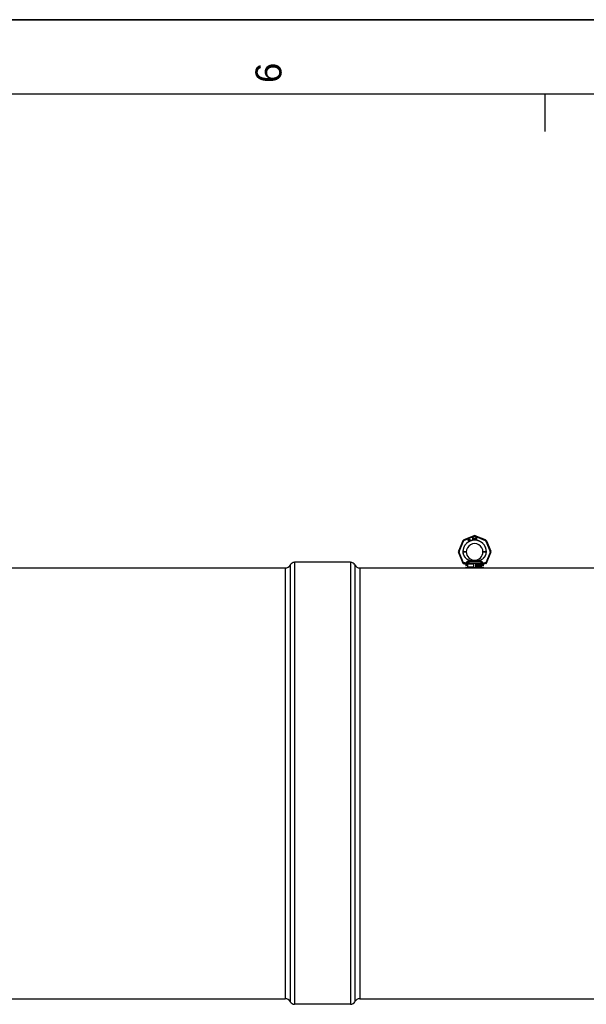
# Model space of a CAD drawing. Header units: millimetres. Extents: x 0 to 594, y 0 to 420.
# Tile 10 of 42: x 152 to 228, y 288 to 420. Entities that reach past the tile are written whole.
import ezdxf

# ---------------------------------------------------------------- set-up
doc = ezdxf.new("R2010")
doc.units = ezdxf.units.MM
doc.header["$LTSCALE"] = 32.67
doc.layers.get('0').update_dxf_attribs({"linetype": 'CONTINUOUS'})
doc.layers.add('001-M31079-X02', color=7, linetype='CONTINUOUS')
doc.layers.add('AXES_REF', color=7, linetype='CONTINUOUS')
doc.styles.add('TEXTSTYLE_2', font='arial.ttf')

# ---------------------------------------------------------------- blocks, each defined once
blk = doc.blocks.new('MARGEA2_BL0', base_point=(296.99996, 210.000076))
at = {"color": 7, "linetype": 'Continuous'}
for p, q in [((594, 420), (-0.000082, 420)), ((594.000002, 420.000076), (0.000002, 420.000076)), ((594.000002, 420.000076), (0.000002, 420.000076)), ((584.000002, 410.000076), (10.000002, 410.000076)), ((222.750002, 410.000076), (222.750002, 405.000076))]:
    blk.add_line(p, q, dxfattribs=at)
at = {"color": 5, "linetype": 'Continuous', "style": 'TEXTSTYLE_2', "oblique": 0.00001872}
blk.add_text('6', height=3.5, rotation=90, dxfattribs=at).set_placement((187.375002, 411.500076))

msp = doc.modelspace()

# ---------------------------------------------------------------- linework, layer by layer
at = {"color": 7, "linetype": 'Continuous'}
for p, q in [((0, 420), (594, 420)), ((212.94, 346.38), (213.69, 346.38))]:
    msp.add_line(p, q, dxfattribs=at)
at = {"layer": '001-M31079-X02', "color": 9, "linetype": 'Continuous'}
for p, q in [((213.22, 350.7), (211.85, 350.13)), ((211.88, 350.04), (213.26, 350.62)), ((213.38, 350.62), (214.75, 350.04)), ((214.79, 350.13), (213.41, 350.7)), ((211.71, 350), (211.14, 348.62)), ((211.23, 348.59), (211.8, 349.96)), ((214.83, 349.96), (215.41, 348.59)), ((214.93, 350), (215.5, 348.62)), ((211.14, 348.43), (211.73, 347.01)), ((211.82, 347.06), (211.23, 348.47)), ((211.74, 348.52), (211.74, 348.53)), ((215.41, 348.47), (214.82, 347.06)), ((214.89, 348.54), (214.89, 348.53)), ((214.91, 347.01), (215.5, 348.43)), ((211.82, 347.06), (211.82, 346.96)), ((211.85, 347.06), (211.82, 347.06)), ((211.85, 346.96), (211.82, 346.96)), ((211.85, 347.06), (211.85, 346.96)), ((212.2, 346.66), (212.07, 346.66)), ((212.18, 346.95), (212.18, 346.92)), ((214.39, 346.95), (212.24, 346.95)), ((214.12, 347.2), (212.51, 347.2)), ((212.99, 347.32), (213, 347.25)), ((212.99, 347.32), (213, 347.25)), ((213.64, 347.25), (213.64, 347.32)), ((213.64, 347.32), (213.64, 347.25)), ((214.57, 346.66), (214.44, 346.66)), ((214.46, 346.92), (214.46, 346.95)), ((214.79, 347.06), (214.79, 346.96)), ((214.82, 347.06), (214.79, 347.06)), ((214.82, 346.96), (214.79, 346.96)), ((214.82, 347.06), (214.82, 346.96))]:
    msp.add_line(p, q, dxfattribs=at)
at = {"layer": '001-M31079-X02', "color": 7, "linetype": 'Continuous'}
for p, q in [((213.05, 350.44), (213.05, 350.19)), ((213.05, 350.44), (213.15, 350.44)), ((213.17, 350.43), (213.15, 350.44)), ((213.17, 350.43), (213.18, 350.42)), ((213.18, 350.42), (213.2, 350.4)), ((213.2, 350.4), (213.2, 350.38)), ((213.24, 350.44), (213.24, 350.27)), ((213.24, 350.44), (213.26, 350.44)), ((213.26, 350.44), (213.26, 350.27)), ((213.36, 350.44), (213.36, 350.27)), ((213.36, 350.44), (213.39, 350.44)), ((213.39, 350.44), (213.39, 350.27)), ((213.42, 350.44), (213.42, 350.19)), ((213.42, 350.44), (213.52, 350.44)), ((213.54, 350.43), (213.52, 350.44)), ((213.54, 350.43), (213.56, 350.42)), ((213.56, 350.42), (213.57, 350.4)), ((213.57, 350.4), (213.58, 350.38)), ((212.46, 350.2), (212.44, 350.02)), ((212.44, 350.02), (212.46, 350)), ((212.48, 350.21), (212.46, 350.2)), ((212.46, 350), (212.55, 350.05)), ((212.47, 350.04), (212.48, 350.16)), ((212.53, 350.07), (212.47, 350.04)), ((212.55, 350.09), (212.48, 350.21)), ((212.48, 350.16), (212.53, 350.07)), ((212.59, 350.11), (212.55, 350.09)), ((212.55, 350.05), (212.58, 349.99)), ((212.6, 350.08), (212.57, 350.06)), ((212.61, 349.99), (212.57, 350.06)), ((212.58, 349.99), (212.61, 349.99)), ((212.61, 350.24), (212.59, 350.23)), ((212.59, 350.23), (212.61, 350.2)), ((212.61, 350.2), (212.59, 350.18)), ((212.59, 350.18), (212.6, 350.16)), ((212.6, 350.08), (212.59, 350.11)), ((212.63, 350.18), (212.6, 350.16)), ((212.63, 350.21), (212.61, 350.24)), ((212.67, 350.23), (212.63, 350.21)), ((212.63, 350.18), (212.68, 350.09)), ((212.64, 350.19), (212.68, 350.21)), ((212.69, 350.11), (212.64, 350.19)), ((212.67, 350.23), (212.68, 350.21)), ((212.68, 350.09), (212.7, 350.07)), ((212.69, 350.11), (212.7, 350.09)), ((212.72, 350.09), (212.7, 350.09)), ((212.7, 350.07), (212.71, 350.07)), ((212.71, 350.07), (212.73, 350.07)), ((212.74, 350.1), (212.72, 350.09)), ((212.75, 350.08), (212.73, 350.07)), ((212.74, 350.1), (212.75, 350.08)), ((213.07, 350.19), (213.05, 350.19)), ((213.07, 350.3), (213.07, 350.19)), ((213.14, 350.3), (213.07, 350.3)), ((213.14, 350.3), (213.17, 350.19)), ((213.18, 350.32), (213.17, 350.31)), ((213.2, 350.19), (213.17, 350.31)), ((213.2, 350.19), (213.17, 350.19)), ((213.2, 350.34), (213.18, 350.32)), ((213.2, 350.38), (213.2, 350.36)), ((213.2, 350.36), (213.2, 350.34)), ((213.24, 350.27), (213.24, 350.25)), ((213.24, 350.25), (213.25, 350.23)), ((213.25, 350.23), (213.27, 350.21)), ((213.26, 350.27), (213.27, 350.25)), ((213.27, 350.25), (213.27, 350.24)), ((213.27, 350.24), (213.29, 350.23)), ((213.27, 350.21), (213.28, 350.2)), ((213.3, 350.19), (213.28, 350.2)), ((213.3, 350.22), (213.29, 350.23)), ((213.3, 350.22), (213.32, 350.22)), ((213.32, 350.19), (213.3, 350.19)), ((213.34, 350.23), (213.32, 350.22)), ((213.34, 350.2), (213.32, 350.19)), ((213.35, 350.24), (213.34, 350.23)), ((213.36, 350.21), (213.34, 350.2)), ((213.36, 350.25), (213.35, 350.24)), ((213.36, 350.27), (213.36, 350.25)), ((213.37, 350.23), (213.36, 350.21)), ((213.38, 350.25), (213.37, 350.23)), ((213.38, 350.25), (213.39, 350.27)), ((213.52, 350.19), (213.42, 350.19)), ((213.54, 350.2), (213.52, 350.19)), ((213.56, 350.21), (213.54, 350.2)), ((213.57, 350.23), (213.56, 350.21)), ((213.58, 350.25), (213.57, 350.23)), ((213.59, 350.35), (213.58, 350.38)), ((213.58, 350.25), (213.59, 350.27)), ((213.59, 350.35), (213.59, 350.27)), ((211.74, 348.54), (211.74, 348.52)), ((211.74, 348.54), (211.74, 348.53)), ((214.89, 348.52), (214.89, 348.54)), ((214.89, 348.52), (214.89, 348.53)), ((212.18, 346.95), (212.18, 346.92)), ((214.46, 346.95), (214.46, 346.92))]:
    msp.add_line(p, q, dxfattribs=at)
at = {"layer": '001-M31079-X02', "color": 6, "linetype": 'Continuous'}
for p, q in [((213.07, 350.33), (213.07, 350.41)), ((213.15, 350.41), (213.07, 350.41)), ((213.15, 350.41), (213.16, 350.41)), ((213.16, 350.41), (213.17, 350.4)), ((213.17, 350.4), (213.17, 350.38)), ((213.45, 350.22), (213.45, 350.41)), ((213.52, 350.41), (213.45, 350.41)), ((213.52, 350.41), (213.54, 350.4)), ((213.54, 350.4), (213.55, 350.39)), ((213.15, 350.33), (213.07, 350.33)), ((213.16, 350.34), (213.15, 350.33)), ((213.17, 350.35), (213.16, 350.34)), ((213.17, 350.38), (213.17, 350.37)), ((213.17, 350.37), (213.17, 350.35)), ((213.52, 350.22), (213.45, 350.22)), ((213.54, 350.23), (213.52, 350.22)), ((213.55, 350.24), (213.54, 350.23)), ((213.55, 350.39), (213.56, 350.38)), ((213.56, 350.25), (213.55, 350.24)), ((213.56, 350.38), (213.56, 350.35)), ((213.56, 350.35), (213.56, 350.27)), ((213.56, 350.27), (213.56, 350.25)), ((212.24, 346.95), (212.24, 346.92)), ((212.36, 346.88), (212.36, 346.5)), ((213.22, 346.88), (212.36, 346.88)), ((213.22, 346.5), (212.36, 346.5)), ((213.22, 346.5), (213.22, 346.88)), ((213.42, 346.88), (213.42, 346.5)), ((214.28, 346.88), (213.42, 346.88)), ((214.28, 346.5), (213.42, 346.5)), ((213.51, 346.6), (213.51, 346.78)), ((213.51, 346.6), (213.51, 346.78)), ((213.51, 346.78), (213.57, 346.78)), ((213.53, 346.6), (213.51, 346.6)), ((213.52, 346.76), (213.52, 346.7)), ((213.58, 346.76), (213.52, 346.76)), ((213.52, 346.7), (213.58, 346.7)), ((213.52, 346.68), (213.52, 346.6)), ((213.57, 346.68), (213.52, 346.68)), ((213.53, 346.7), (213.53, 346.76)), ((213.53, 346.68), (213.53, 346.6)), ((213.58, 346.77), (213.57, 346.78)), ((213.59, 346.77), (213.57, 346.78)), ((213.57, 346.76), (213.58, 346.75)), ((213.58, 346.71), (213.57, 346.7)), ((213.57, 346.68), (213.59, 346.6)), ((213.57, 346.68), (213.59, 346.6)), ((213.59, 346.76), (213.58, 346.77)), ((213.59, 346.77), (213.58, 346.77)), ((213.58, 346.76), (213.59, 346.75)), ((213.58, 346.75), (213.59, 346.74)), ((213.58, 346.75), (213.58, 346.75)), ((213.59, 346.75), (213.58, 346.75)), ((213.59, 346.75), (213.58, 346.75)), ((213.59, 346.72), (213.58, 346.71)), ((213.58, 346.71), (213.58, 346.71)), ((213.59, 346.71), (213.58, 346.7)), ((213.59, 346.71), (213.58, 346.71)), ((213.59, 346.71), (213.58, 346.71)), ((213.58, 346.69), (213.59, 346.69)), ((213.61, 346.6), (213.58, 346.69)), ((213.59, 346.69), (213.58, 346.69)), ((213.6, 346.76), (213.59, 346.77)), ((213.6, 346.75), (213.59, 346.76)), ((213.6, 346.76), (213.59, 346.76)), ((213.59, 346.75), (213.59, 346.74)), ((213.59, 346.75), (213.59, 346.75)), ((213.59, 346.72), (213.59, 346.74)), ((213.59, 346.74), (213.59, 346.72)), ((213.59, 346.74), (213.59, 346.74)), ((213.59, 346.72), (213.59, 346.71)), ((213.59, 346.72), (213.59, 346.72)), ((213.59, 346.69), (213.6, 346.71)), ((213.59, 346.71), (213.59, 346.71)), ((213.59, 346.69), (213.6, 346.69)), ((213.61, 346.6), (213.59, 346.69)), ((213.6, 346.69), (213.59, 346.69)), ((213.61, 346.6), (213.59, 346.6)), ((213.61, 346.75), (213.6, 346.76)), ((213.6, 346.74), (213.6, 346.75)), ((213.61, 346.75), (213.6, 346.75)), ((213.6, 346.74), (213.6, 346.72)), ((213.61, 346.74), (213.6, 346.74)), ((213.6, 346.71), (213.6, 346.72)), ((213.61, 346.72), (213.6, 346.72)), ((213.6, 346.69), (213.61, 346.71)), ((213.61, 346.71), (213.6, 346.71)), ((213.61, 346.74), (213.61, 346.75)), ((213.61, 346.74), (213.61, 346.72)), ((213.61, 346.71), (213.61, 346.72)), ((213.64, 346.75), (213.63, 346.74)), ((213.63, 346.72), (213.63, 346.74)), ((213.64, 346.74), (213.63, 346.74)), ((213.63, 346.72), (213.64, 346.71)), ((213.64, 346.72), (213.63, 346.72)), ((213.63, 346.65), (213.63, 346.63)), ((213.63, 346.65), (213.63, 346.63)), ((213.65, 346.65), (213.63, 346.65)), ((213.63, 346.63), (213.64, 346.62)), ((213.63, 346.63), (213.64, 346.62)), ((213.63, 346.63), (213.63, 346.63)), ((213.65, 346.77), (213.64, 346.75)), ((213.65, 346.77), (213.64, 346.75)), ((213.64, 346.75), (213.64, 346.74)), ((213.64, 346.75), (213.64, 346.75)), ((213.64, 346.74), (213.64, 346.72)), ((213.64, 346.72), (213.64, 346.71)), ((213.64, 346.71), (213.65, 346.69)), ((213.64, 346.71), (213.65, 346.69)), ((213.64, 346.71), (213.64, 346.71)), ((213.64, 346.64), (213.64, 346.65)), ((213.65, 346.63), (213.64, 346.64)), ((213.65, 346.64), (213.64, 346.64)), ((213.64, 346.62), (213.65, 346.61)), ((213.64, 346.62), (213.65, 346.61)), ((213.64, 346.62), (213.64, 346.62)), ((213.66, 346.77), (213.65, 346.77)), ((213.66, 346.77), (213.65, 346.77)), ((213.65, 346.77), (213.65, 346.77)), ((213.65, 346.74), (213.66, 346.75)), ((213.65, 346.73), (213.65, 346.74)), ((213.65, 346.73), (213.66, 346.74)), ((213.66, 346.74), (213.65, 346.74)), ((213.65, 346.73), (213.65, 346.72)), ((213.65, 346.72), (213.65, 346.73)), ((213.65, 346.73), (213.65, 346.73)), ((213.65, 346.71), (213.65, 346.72)), ((213.66, 346.71), (213.65, 346.72)), ((213.65, 346.72), (213.65, 346.72)), ((213.66, 346.71), (213.65, 346.71)), ((213.66, 346.71), (213.65, 346.71)), ((213.65, 346.69), (213.66, 346.68)), ((213.65, 346.69), (213.66, 346.68)), ((213.65, 346.69), (213.65, 346.69)), ((213.65, 346.64), (213.65, 346.65)), ((213.66, 346.63), (213.65, 346.64)), ((213.66, 346.62), (213.65, 346.63)), ((213.66, 346.63), (213.65, 346.63)), ((213.65, 346.61), (213.66, 346.6)), ((213.65, 346.61), (213.67, 346.6)), ((213.65, 346.61), (213.65, 346.61)), ((213.67, 346.78), (213.66, 346.77)), ((213.67, 346.78), (213.66, 346.77)), ((213.66, 346.77), (213.66, 346.77)), ((213.66, 346.74), (213.67, 346.75)), ((213.66, 346.75), (213.67, 346.75)), ((213.67, 346.75), (213.66, 346.75)), ((213.67, 346.71), (213.66, 346.71)), ((213.67, 346.7), (213.66, 346.71)), ((213.67, 346.71), (213.66, 346.71)), ((213.66, 346.68), (213.67, 346.68)), ((213.66, 346.68), (213.67, 346.68)), ((213.66, 346.68), (213.66, 346.68)), ((213.67, 346.62), (213.66, 346.63)), ((213.69, 346.62), (213.66, 346.62)), ((213.69, 346.6), (213.66, 346.6)), ((213.69, 346.78), (213.67, 346.78)), ((213.67, 346.75), (213.67, 346.75)), ((213.69, 346.75), (213.67, 346.75)), ((213.67, 346.7), (213.67, 346.71)), ((213.69, 346.7), (213.67, 346.7)), ((213.69, 346.68), (213.67, 346.68)), ((213.69, 346.77), (213.68, 346.78)), ((213.68, 346.75), (213.69, 346.75)), ((213.7, 346.7), (213.68, 346.7)), ((213.68, 346.68), (213.69, 346.68)), ((213.69, 346.63), (213.68, 346.62)), ((213.68, 346.6), (213.7, 346.61)), ((213.7, 346.77), (213.69, 346.78)), ((213.7, 346.76), (213.69, 346.77)), ((213.7, 346.77), (213.69, 346.77)), ((213.69, 346.75), (213.7, 346.74)), ((213.69, 346.75), (213.7, 346.75)), ((213.7, 346.75), (213.69, 346.75)), ((213.7, 346.7), (213.69, 346.7)), ((213.69, 346.68), (213.7, 346.67)), ((213.69, 346.68), (213.7, 346.68)), ((213.7, 346.68), (213.69, 346.68)), ((213.7, 346.63), (213.69, 346.63)), ((213.7, 346.63), (213.69, 346.62)), ((213.7, 346.63), (213.69, 346.63)), ((213.69, 346.6), (213.7, 346.61)), ((213.71, 346.76), (213.7, 346.77)), ((213.71, 346.75), (213.7, 346.76)), ((213.71, 346.76), (213.7, 346.76)), ((213.7, 346.75), (213.7, 346.74)), ((213.7, 346.74), (213.7, 346.74)), ((213.7, 346.74), (213.7, 346.74)), ((213.7, 346.74), (213.72, 346.74)), ((213.7, 346.74), (213.7, 346.74)), ((213.71, 346.69), (213.7, 346.7)), ((213.71, 346.69), (213.7, 346.7)), ((213.7, 346.7), (213.7, 346.7)), ((213.7, 346.68), (213.71, 346.67)), ((213.7, 346.67), (213.71, 346.66)), ((213.71, 346.67), (213.7, 346.67)), ((213.71, 346.65), (213.7, 346.63)), ((213.71, 346.63), (213.7, 346.63)), ((213.71, 346.63), (213.7, 346.63)), ((213.7, 346.61), (213.71, 346.61)), ((213.7, 346.61), (213.71, 346.61)), ((213.7, 346.61), (213.7, 346.61)), ((213.72, 346.75), (213.71, 346.76)), ((213.71, 346.74), (213.71, 346.75)), ((213.72, 346.75), (213.71, 346.75)), ((213.72, 346.68), (213.71, 346.69)), ((213.72, 346.68), (213.71, 346.69)), ((213.71, 346.69), (213.71, 346.69)), ((213.71, 346.67), (213.71, 346.66)), ((213.71, 346.65), (213.71, 346.66)), ((213.71, 346.66), (213.71, 346.65)), ((213.71, 346.66), (213.71, 346.66)), ((213.71, 346.65), (213.71, 346.63)), ((213.71, 346.65), (213.71, 346.65)), ((213.71, 346.61), (213.72, 346.63)), ((213.71, 346.61), (213.72, 346.63)), ((213.71, 346.61), (213.71, 346.61)), ((213.72, 346.74), (213.72, 346.75)), ((213.72, 346.66), (213.72, 346.68)), ((213.73, 346.66), (213.72, 346.68)), ((213.72, 346.68), (213.72, 346.68)), ((213.72, 346.66), (213.72, 346.64)), ((213.73, 346.66), (213.72, 346.66)), ((213.72, 346.63), (213.72, 346.64)), ((213.72, 346.63), (213.73, 346.64)), ((213.73, 346.64), (213.72, 346.64)), ((213.72, 346.63), (213.72, 346.63)), ((213.73, 346.64), (213.73, 346.66)), ((213.87, 346.6), (213.87, 346.78)), ((213.87, 346.78), (213.87, 346.6)), ((213.9, 346.78), (213.87, 346.78)), ((213.89, 346.6), (213.87, 346.6)), ((213.88, 346.74), (213.88, 346.6)), ((213.88, 346.74), (213.92, 346.6)), ((213.89, 346.74), (213.88, 346.74)), ((213.93, 346.62), (213.89, 346.78)), ((213.89, 346.6), (213.89, 346.74)), ((213.89, 346.74), (213.92, 346.6)), ((213.93, 346.62), (213.9, 346.78)), ((213.94, 346.6), (213.92, 346.6)), ((213.97, 346.78), (213.93, 346.62)), ((213.97, 346.78), (213.93, 346.62)), ((213.93, 346.62), (213.93, 346.62)), ((213.94, 346.6), (213.98, 346.74)), ((213.94, 346.6), (213.98, 346.74)), ((214, 346.78), (213.97, 346.78)), ((213.98, 346.6), (213.98, 346.74)), ((213.98, 346.74), (213.98, 346.6)), ((213.98, 346.74), (213.98, 346.74)), ((214, 346.6), (213.98, 346.6)), ((213.99, 346.78), (213.99, 346.6)), ((214, 346.6), (214, 346.78)), ((214.02, 346.75), (214.01, 346.74)), ((214.03, 346.74), (214.01, 346.74)), ((214.01, 346.64), (214.01, 346.63)), ((214.03, 346.64), (214.01, 346.64)), ((214.01, 346.63), (214.02, 346.62)), ((214.02, 346.63), (214.01, 346.63)), ((214.03, 346.77), (214.02, 346.75)), ((214.03, 346.77), (214.02, 346.75)), ((214.02, 346.75), (214.02, 346.74)), ((214.02, 346.75), (214.02, 346.75)), ((214.03, 346.63), (214.02, 346.64)), ((214.02, 346.64), (214.02, 346.63)), ((214.02, 346.63), (214.02, 346.62)), ((214.02, 346.62), (214.03, 346.61)), ((214.02, 346.62), (214.03, 346.61)), ((214.02, 346.62), (214.02, 346.62)), ((214.04, 346.77), (214.03, 346.77)), ((214.04, 346.77), (214.03, 346.77)), ((214.03, 346.77), (214.03, 346.77)), ((214.03, 346.74), (214.03, 346.75)), ((214.03, 346.74), (214.04, 346.75)), ((214.03, 346.75), (214.04, 346.75)), ((214.04, 346.75), (214.03, 346.75)), ((214.03, 346.63), (214.03, 346.64)), ((214.03, 346.63), (214.03, 346.63)), ((214.04, 346.63), (214.03, 346.63)), ((214.04, 346.62), (214.03, 346.63)), ((214.04, 346.63), (214.03, 346.63)), ((214.03, 346.63), (214.03, 346.63)), ((214.03, 346.61), (214.04, 346.61)), ((214.03, 346.61), (214.04, 346.61)), ((214.03, 346.61), (214.03, 346.61)), ((214.06, 346.78), (214.04, 346.77)), ((214.06, 346.78), (214.04, 346.77)), ((214.04, 346.77), (214.04, 346.77)), ((214.04, 346.75), (214.05, 346.76)), ((214.04, 346.75), (214.05, 346.75)), ((214.05, 346.75), (214.04, 346.75)), ((214.04, 346.62), (214.04, 346.63)), ((214.05, 346.62), (214.04, 346.62)), ((214.06, 346.62), (214.04, 346.62)), ((214.04, 346.62), (214.04, 346.62)), ((214.04, 346.61), (214.05, 346.6)), ((214.04, 346.61), (214.05, 346.6)), ((214.04, 346.61), (214.04, 346.61)), ((214.05, 346.75), (214.06, 346.76)), ((214.07, 346.76), (214.05, 346.76)), ((214.05, 346.68), (214.05, 346.7)), ((214.07, 346.7), (214.05, 346.7)), ((214.07, 346.68), (214.05, 346.68)), ((214.07, 346.62), (214.05, 346.62)), ((214.07, 346.6), (214.05, 346.6)), ((214.08, 346.77), (214.06, 346.78)), ((214.07, 346.78), (214.06, 346.78)), ((214.06, 346.76), (214.08, 346.75)), ((214.08, 346.71), (214.06, 346.7)), ((214.06, 346.7), (214.06, 346.68)), ((214.06, 346.68), (214.08, 346.68)), ((214.08, 346.77), (214.07, 346.78)), ((214.07, 346.76), (214.08, 346.75)), ((214.08, 346.71), (214.07, 346.7)), ((214.07, 346.68), (214.08, 346.68)), ((214.08, 346.62), (214.07, 346.62)), ((214.08, 346.62), (214.07, 346.62)), ((214.07, 346.6), (214.08, 346.61)), ((214.07, 346.6), (214.08, 346.61)), ((214.09, 346.77), (214.08, 346.77)), ((214.09, 346.77), (214.08, 346.77)), ((214.08, 346.77), (214.08, 346.77)), ((214.08, 346.75), (214.09, 346.74)), ((214.08, 346.75), (214.08, 346.75)), ((214.08, 346.75), (214.09, 346.75)), ((214.09, 346.75), (214.08, 346.75)), ((214.08, 346.75), (214.08, 346.75)), ((214.09, 346.73), (214.08, 346.71)), ((214.08, 346.71), (214.08, 346.71)), ((214.09, 346.71), (214.08, 346.71)), ((214.08, 346.71), (214.08, 346.71)), ((214.09, 346.71), (214.08, 346.71)), ((214.08, 346.69), (214.09, 346.7)), ((214.1, 346.68), (214.08, 346.69)), ((214.09, 346.69), (214.08, 346.69)), ((214.08, 346.68), (214.09, 346.67)), ((214.08, 346.68), (214.09, 346.67)), ((214.08, 346.68), (214.08, 346.68)), ((214.09, 346.63), (214.08, 346.63)), ((214.08, 346.63), (214.08, 346.62)), ((214.09, 346.63), (214.08, 346.62)), ((214.09, 346.63), (214.08, 346.63)), ((214.08, 346.62), (214.08, 346.62)), ((214.08, 346.61), (214.09, 346.61)), ((214.08, 346.61), (214.09, 346.61)), ((214.08, 346.61), (214.08, 346.61)), ((214.1, 346.75), (214.09, 346.77)), ((214.11, 346.75), (214.09, 346.77)), ((214.09, 346.77), (214.09, 346.77)), ((214.09, 346.75), (214.09, 346.74)), ((214.09, 346.73), (214.09, 346.74)), ((214.09, 346.74), (214.09, 346.73)), ((214.09, 346.74), (214.09, 346.74)), ((214.09, 346.73), (214.09, 346.71)), ((214.09, 346.73), (214.09, 346.73)), ((214.09, 346.7), (214.1, 346.71)), ((214.09, 346.69), (214.1, 346.7)), ((214.1, 346.7), (214.09, 346.7)), ((214.1, 346.68), (214.09, 346.69)), ((214.09, 346.67), (214.09, 346.66)), ((214.09, 346.67), (214.1, 346.66)), ((214.09, 346.67), (214.09, 346.67)), ((214.09, 346.64), (214.09, 346.66)), ((214.1, 346.66), (214.09, 346.66)), ((214.09, 346.64), (214.09, 346.63)), ((214.1, 346.64), (214.09, 346.63)), ((214.1, 346.64), (214.09, 346.64)), ((214.09, 346.63), (214.09, 346.63)), ((214.09, 346.63), (214.09, 346.63)), ((214.09, 346.61), (214.1, 346.62)), ((214.09, 346.61), (214.1, 346.62)), ((214.09, 346.61), (214.09, 346.61)), ((214.1, 346.74), (214.1, 346.75)), ((214.11, 346.75), (214.1, 346.75)), ((214.1, 346.74), (214.1, 346.73)), ((214.11, 346.74), (214.1, 346.74)), ((214.1, 346.71), (214.1, 346.73)), ((214.11, 346.73), (214.1, 346.73)), ((214.1, 346.7), (214.11, 346.71)), ((214.11, 346.71), (214.1, 346.71)), ((214.1, 346.67), (214.1, 346.68)), ((214.11, 346.67), (214.1, 346.68)), ((214.1, 346.68), (214.1, 346.68)), ((214.1, 346.66), (214.1, 346.67)), ((214.11, 346.67), (214.1, 346.67)), ((214.1, 346.66), (214.1, 346.64)), ((214.1, 346.66), (214.1, 346.64)), ((214.11, 346.66), (214.1, 346.66)), ((214.1, 346.63), (214.1, 346.64)), ((214.11, 346.64), (214.1, 346.64)), ((214.1, 346.62), (214.1, 346.63)), ((214.1, 346.62), (214.11, 346.63)), ((214.1, 346.63), (214.11, 346.63)), ((214.1, 346.62), (214.1, 346.62)), ((214.11, 346.74), (214.11, 346.75)), ((214.11, 346.73), (214.11, 346.74)), ((214.11, 346.71), (214.11, 346.73)), ((214.11, 346.66), (214.11, 346.67)), ((214.11, 346.64), (214.11, 346.66)), ((214.11, 346.63), (214.11, 346.64)), ((214.14, 346.76), (214.13, 346.75)), ((214.13, 346.75), (214.13, 346.73)), ((214.14, 346.75), (214.13, 346.73)), ((214.14, 346.75), (214.13, 346.75)), ((214.13, 346.73), (214.13, 346.7)), ((214.13, 346.73), (214.13, 346.7)), ((214.13, 346.73), (214.13, 346.73)), ((214.13, 346.68), (214.13, 346.7)), ((214.13, 346.7), (214.13, 346.68)), ((214.13, 346.7), (214.13, 346.7)), ((214.13, 346.68), (214.13, 346.65)), ((214.13, 346.68), (214.13, 346.65)), ((214.13, 346.68), (214.13, 346.68)), ((214.13, 346.65), (214.13, 346.63)), ((214.13, 346.65), (214.14, 346.63)), ((214.13, 346.65), (214.13, 346.65)), ((214.13, 346.63), (214.14, 346.62)), ((214.14, 346.63), (214.13, 346.63)), ((214.15, 346.77), (214.14, 346.76)), ((214.15, 346.76), (214.14, 346.75)), ((214.15, 346.76), (214.14, 346.76)), ((214.14, 346.74), (214.15, 346.75)), ((214.14, 346.72), (214.14, 346.74)), ((214.15, 346.74), (214.14, 346.74)), ((214.14, 346.7), (214.14, 346.72)), ((214.14, 346.7), (214.15, 346.72)), ((214.15, 346.72), (214.14, 346.72)), ((214.15, 346.71), (214.14, 346.69)), ((214.16, 346.71), (214.14, 346.69)), ((214.14, 346.7), (214.14, 346.69)), ((214.14, 346.69), (214.14, 346.7)), ((214.14, 346.7), (214.14, 346.7)), ((214.14, 346.69), (214.14, 346.69)), ((214.14, 346.66), (214.14, 346.68)), ((214.14, 346.68), (214.15, 346.68)), ((214.15, 346.68), (214.14, 346.68)), ((214.14, 346.66), (214.14, 346.65)), ((214.15, 346.66), (214.14, 346.66)), ((214.14, 346.64), (214.14, 346.65)), ((214.15, 346.65), (214.14, 346.65)), ((214.15, 346.63), (214.14, 346.64)), ((214.15, 346.64), (214.14, 346.64)), ((214.14, 346.63), (214.15, 346.62)), ((214.14, 346.62), (214.15, 346.61)), ((214.15, 346.62), (214.14, 346.62)), ((214.17, 346.78), (214.15, 346.77)), ((214.16, 346.77), (214.15, 346.76)), ((214.16, 346.77), (214.15, 346.77)), ((214.15, 346.74), (214.15, 346.75)), ((214.15, 346.75), (214.16, 346.75)), ((214.15, 346.75), (214.16, 346.75)), ((214.15, 346.75), (214.15, 346.75)), ((214.15, 346.72), (214.15, 346.74)), ((214.17, 346.71), (214.15, 346.71)), ((214.16, 346.71), (214.15, 346.71)), ((214.15, 346.68), (214.16, 346.69)), ((214.15, 346.68), (214.16, 346.69)), ((214.15, 346.66), (214.15, 346.68)), ((214.15, 346.68), (214.15, 346.68)), ((214.15, 346.68), (214.15, 346.68)), ((214.15, 346.65), (214.15, 346.66)), ((214.15, 346.64), (214.15, 346.65)), ((214.15, 346.63), (214.15, 346.64)), ((214.16, 346.62), (214.15, 346.63)), ((214.16, 346.62), (214.15, 346.63)), ((214.15, 346.63), (214.15, 346.63)), ((214.15, 346.62), (214.16, 346.61)), ((214.15, 346.61), (214.17, 346.6)), ((214.16, 346.61), (214.15, 346.61)), ((214.17, 346.78), (214.16, 346.77)), ((214.16, 346.75), (214.16, 346.76)), ((214.16, 346.75), (214.17, 346.76)), ((214.19, 346.76), (214.16, 346.76)), ((214.16, 346.75), (214.16, 346.75)), ((214.17, 346.71), (214.16, 346.71)), ((214.16, 346.69), (214.16, 346.69)), ((214.16, 346.69), (214.17, 346.69)), ((214.16, 346.69), (214.16, 346.69)), ((214.19, 346.69), (214.16, 346.69)), ((214.16, 346.62), (214.16, 346.62)), ((214.17, 346.62), (214.16, 346.62)), ((214.19, 346.62), (214.16, 346.62)), ((214.16, 346.62), (214.16, 346.62)), ((214.16, 346.61), (214.17, 346.6)), ((214.18, 346.78), (214.17, 346.78)), ((214.19, 346.71), (214.17, 346.71)), ((214.19, 346.6), (214.17, 346.6)), ((214.19, 346.77), (214.18, 346.78)), ((214.2, 346.77), (214.18, 346.78)), ((214.18, 346.76), (214.19, 346.75)), ((214.19, 346.71), (214.18, 346.71)), ((214.18, 346.69), (214.19, 346.69)), ((214.19, 346.62), (214.18, 346.62)), ((214.18, 346.6), (214.19, 346.61)), ((214.2, 346.76), (214.19, 346.77)), ((214.2, 346.77), (214.19, 346.77)), ((214.19, 346.76), (214.19, 346.75)), ((214.19, 346.75), (214.2, 346.74)), ((214.19, 346.75), (214.19, 346.75)), ((214.19, 346.75), (214.2, 346.75)), ((214.2, 346.75), (214.19, 346.75)), ((214.19, 346.75), (214.19, 346.75)), ((214.21, 346.7), (214.19, 346.71)), ((214.2, 346.71), (214.19, 346.71)), ((214.2, 346.71), (214.19, 346.71)), ((214.19, 346.69), (214.2, 346.68)), ((214.19, 346.69), (214.2, 346.69)), ((214.2, 346.69), (214.19, 346.69)), ((214.2, 346.63), (214.19, 346.62)), ((214.19, 346.61), (214.21, 346.62)), ((214.2, 346.62), (214.19, 346.62)), ((214.2, 346.62), (214.19, 346.62)), ((214.19, 346.6), (214.2, 346.61)), ((214.2, 346.61), (214.19, 346.61)), ((214.21, 346.76), (214.2, 346.77)), ((214.21, 346.75), (214.2, 346.76)), ((214.21, 346.76), (214.2, 346.76)), ((214.2, 346.75), (214.21, 346.74)), ((214.22, 346.74), (214.2, 346.74)), ((214.21, 346.7), (214.2, 346.71)), ((214.2, 346.69), (214.2, 346.68)), ((214.2, 346.68), (214.21, 346.66)), ((214.2, 346.68), (214.2, 346.68)), ((214.2, 346.68), (214.21, 346.68)), ((214.21, 346.68), (214.2, 346.68)), ((214.2, 346.68), (214.2, 346.68)), ((214.21, 346.65), (214.2, 346.64)), ((214.2, 346.64), (214.2, 346.63)), ((214.21, 346.64), (214.2, 346.63)), ((214.21, 346.64), (214.2, 346.64)), ((214.2, 346.63), (214.2, 346.62)), ((214.2, 346.63), (214.2, 346.63)), ((214.2, 346.61), (214.21, 346.62)), ((214.22, 346.75), (214.21, 346.76)), ((214.21, 346.74), (214.21, 346.75)), ((214.22, 346.75), (214.21, 346.75)), ((214.21, 346.69), (214.21, 346.7)), ((214.22, 346.69), (214.21, 346.7)), ((214.21, 346.7), (214.21, 346.7)), ((214.22, 346.67), (214.21, 346.69)), ((214.22, 346.69), (214.21, 346.69)), ((214.21, 346.68), (214.21, 346.66)), ((214.21, 346.65), (214.21, 346.66)), ((214.21, 346.66), (214.21, 346.65)), ((214.21, 346.66), (214.21, 346.66)), ((214.21, 346.65), (214.21, 346.64)), ((214.21, 346.63), (214.22, 346.65)), ((214.21, 346.65), (214.21, 346.65)), ((214.21, 346.62), (214.21, 346.63)), ((214.21, 346.62), (214.22, 346.63)), ((214.22, 346.63), (214.21, 346.63)), ((214.21, 346.62), (214.21, 346.62)), ((214.22, 346.74), (214.22, 346.75)), ((214.22, 346.67), (214.22, 346.69)), ((214.22, 346.67), (214.22, 346.65)), ((214.22, 346.65), (214.22, 346.67)), ((214.22, 346.67), (214.22, 346.67)), ((214.22, 346.63), (214.22, 346.65)), ((214.22, 346.65), (214.22, 346.65)), ((214.28, 346.5), (214.28, 346.88)), ((214.39, 346.95), (214.39, 346.92)), ((214.57, 346.38), (212.07, 346.38))]:
    msp.add_line(p, q, dxfattribs=at)
at = {"layer": '001-M31079-X02', "color": 9, "linetype": 'Continuous'}
for centre, radius, start, end in [((213.32, 350.47), 0.25, 67.5, 112.5), ((213.32, 350.48), 0.15, 67.5027, 112.4973), ((211.94, 349.9), 0.25, 112.5, 157.5), ((211.94, 349.91), 0.15, 112.5027, 157.4973), ((214.7, 349.91), 0.15, 22.5027, 67.4973), ((214.7, 349.9), 0.25, 22.5, 67.5), ((211.37, 348.53), 0.25, 157.5, 202.5), ((211.37, 348.53), 0.15, 157.5027, 202.4973), ((213.32, 348.53), 1.12, 180.6298, 359.3702), ((215.27, 348.53), 0.15, 337.5027, 22.4973), ((215.27, 348.53), 0.25, 337.5, 22.5), ((211.82, 347.06), 0.1, 202.5, 270), ((213.32, 485.13), 137.81, 269.8643, 270.1357), ((214.82, 347.06), 0.1, 270, 337.5)]:
    msp.add_arc(centre, radius, start, end, dxfattribs=at)
at = {"layer": '001-M31079-X02', "color": 7, "linetype": 'Continuous'}
msp.add_arc((213.32, 348.54), 1.57, 0, 180, dxfattribs=at)
at = {"layer": '001-M31079-X02', "color": 6, "linetype": 'Continuous'}
msp.add_arc((213.32, 348.53), 1.12, 359.3702, 180.6298, dxfattribs=at)
at = {"layer": '001-M31079-X02', "color": 9, "linetype": 'Continuous'}
for points, knots in [([(213.22, 350.7), (213.23, 350.71), (213.23, 350.69), (213.23, 350.68), (213.24, 350.67), (213.24, 350.66), (213.25, 350.65), (213.25, 350.63), (213.26, 350.62), (213.26, 350.62)], [0, 0, 0, 0, 0.133122, 0.23253, 0.355273, 0.497769, 0.655854, 0.824911, 1, 1, 1, 1]), ([(213.38, 350.62), (213.38, 350.62), (213.38, 350.63), (213.39, 350.65), (213.39, 350.66), (213.4, 350.67), (213.4, 350.68), (213.41, 350.69), (213.41, 350.71), (213.41, 350.7)], [0, 0, 0, 0, 0.175081, 0.344139, 0.502226, 0.644723, 0.767468, 0.866876, 1, 1, 1, 1]), ([(211.71, 350), (211.71, 350), (211.72, 350), (211.72, 350), (211.73, 349.99), (211.74, 349.99), (211.76, 349.98), (211.77, 349.98), (211.79, 349.97), (211.8, 349.97), (211.8, 349.96)], [0, 0, 0, 0, 0.060939, 0.13446, 0.234172, 0.357122, 0.499648, 0.657498, 0.82596, 1, 1, 1, 1]), ([(214.89, 348.54), (214.89, 348.59), (214.89, 348.68), (214.87, 348.82), (214.84, 348.96), (214.79, 349.09), (214.74, 349.22), (214.67, 349.35), (214.59, 349.47), (214.51, 349.58), (214.41, 349.68), (214.3, 349.77), (214.19, 349.86), (214.07, 349.93), (213.94, 349.99), (213.81, 350.04), (213.67, 350.08), (213.53, 350.1), (213.39, 350.12), (213.25, 350.12), (213.11, 350.1), (212.97, 350.08), (212.83, 350.04), (212.7, 349.99), (212.57, 349.93), (212.45, 349.86), (212.34, 349.77), (212.23, 349.68), (212.13, 349.58), (212.04, 349.47), (211.96, 349.35), (211.9, 349.22), (211.84, 349.09), (211.8, 348.96), (211.77, 348.82), (211.75, 348.68), (211.74, 348.59), (211.74, 348.54)], [0, 0, 0, 0, 0.028575, 0.057156, 0.085737, 0.114317, 0.142895, 0.171472, 0.200048, 0.228622, 0.257194, 0.285764, 0.314333, 0.342901, 0.371466, 0.400031, 0.428594, 0.457157, 0.485719, 0.514281, 0.542844, 0.571406, 0.59997, 0.628534, 0.6571, 0.685667, 0.714236, 0.742807, 0.771379, 0.799953, 0.828529, 0.857106, 0.885684, 0.914264, 0.942844, 0.971426, 1, 1, 1, 1]), ([(211.88, 350.04), (211.88, 350.05), (211.88, 350.06), (211.87, 350.08), (211.86, 350.09), (211.86, 350.1), (211.85, 350.11), (211.85, 350.12), (211.85, 350.14), (211.85, 350.13)], [0, 0, 0, 0, 0.175082, 0.34414, 0.502227, 0.644724, 0.767468, 0.866877, 1, 1, 1, 1]), ([(214.79, 350.13), (214.79, 350.14), (214.79, 350.12), (214.78, 350.11), (214.78, 350.1), (214.77, 350.09), (214.77, 350.08), (214.76, 350.06), (214.76, 350.05), (214.75, 350.04)], [0, 0, 0, 0, 0.133122, 0.232529, 0.355273, 0.497768, 0.655853, 0.82491, 1, 1, 1, 1]), ([(214.93, 350), (214.93, 350), (214.92, 350), (214.91, 350), (214.9, 349.99), (214.89, 349.99), (214.88, 349.98), (214.87, 349.98), (214.85, 349.97), (214.84, 349.97), (214.83, 349.96)], [0, 0, 0, 0, 0.060939, 0.13446, 0.234172, 0.357122, 0.499648, 0.657499, 0.82596, 1, 1, 1, 1]), ([(211.23, 348.59), (211.23, 348.59), (211.22, 348.59), (211.2, 348.6), (211.19, 348.6), (211.17, 348.61), (211.16, 348.61), (211.15, 348.62), (211.15, 348.62), (211.14, 348.62), (211.14, 348.62)], [0, 0, 0, 0, 0.174033, 0.342496, 0.500347, 0.642875, 0.765826, 0.865539, 0.93906, 1, 1, 1, 1]), ([(211.23, 348.47), (211.23, 348.47), (211.22, 348.46), (211.2, 348.46), (211.19, 348.45), (211.17, 348.45), (211.16, 348.44), (211.15, 348.44), (211.15, 348.43), (211.14, 348.43), (211.14, 348.43)], [0, 0, 0, 0, 0.172813, 0.340679, 0.498422, 0.641178, 0.764549, 0.864741, 0.938687, 1, 1, 1, 1]), ([(212.19, 348.53), (212.19, 348.53), (212.18, 348.53), (212.16, 348.53), (212.14, 348.53), (212.12, 348.53), (212.08, 348.54), (212.05, 348.54), (212, 348.54), (211.96, 348.54), (211.91, 348.54), (211.85, 348.54), (211.8, 348.54), (211.76, 348.54), (211.74, 348.54)], [0, 0, 0, 0, 0.02982, 0.064811, 0.111629, 0.171497, 0.24316, 0.326315, 0.419777, 0.524502, 0.635428, 0.753215, 0.877723, 1, 1, 1, 1]), ([(211.74, 348.54), (211.76, 348.54), (211.8, 348.54), (211.85, 348.54), (211.9, 348.54), (211.95, 348.54), (211.99, 348.54), (212.04, 348.54), (212.07, 348.54), (212.11, 348.53), (212.14, 348.53), (212.16, 348.53), (212.18, 348.53), (212.19, 348.53), (212.19, 348.53)], [0, 0, 0, 0, 0.119326, 0.238323, 0.350682, 0.456135, 0.557526, 0.651234, 0.73688, 0.812698, 0.878047, 0.929721, 0.967962, 1, 1, 1, 1]), ([(211.74, 348.52), (211.74, 348.44), (211.77, 348.28), (211.85, 348.05), (211.98, 347.85), (212.14, 347.67), (212.33, 347.53), (212.54, 347.43), (212.76, 347.36), (212.92, 347.33), (212.99, 347.32)], [0, 0, 0, 0, 0.128514, 0.256351, 0.383132, 0.508688, 0.633005, 0.756182, 0.878418, 1, 1, 1, 1]), ([(211.74, 348.52), (211.77, 348.52), (211.83, 348.52), (211.91, 348.52), (211.99, 348.52), (212.06, 348.52), (212.11, 348.52), (212.14, 348.52), (212.16, 348.52), (212.17, 348.52), (212.18, 348.52), (212.19, 348.51), (212.19, 348.51), (212.19, 348.51)], [0, 0, 0, 0, 0.180599, 0.365648, 0.544134, 0.703923, 0.834152, 0.885712, 0.927562, 0.95952, 0.981825, 0.994942, 1, 1, 1, 1]), ([(213.64, 347.32), (213.72, 347.33), (213.87, 347.36), (214.09, 347.43), (214.3, 347.53), (214.5, 347.67), (214.66, 347.85), (214.79, 348.05), (214.87, 348.28), (214.89, 348.44), (214.89, 348.52)], [0, 0, 0, 0, 0.121582, 0.243818, 0.366995, 0.491312, 0.616868, 0.743649, 0.871486, 1, 1, 1, 1]), ([(214.89, 348.54), (214.88, 348.54), (214.84, 348.54), (214.79, 348.54), (214.74, 348.54), (214.69, 348.54), (214.64, 348.54), (214.6, 348.54), (214.56, 348.54), (214.53, 348.53), (214.5, 348.53), (214.48, 348.53), (214.46, 348.53), (214.44, 348.53), (214.44, 348.53)], [0, 0, 0, 0, 0.119325, 0.238322, 0.350682, 0.456135, 0.557526, 0.651234, 0.736879, 0.812698, 0.878046, 0.929721, 0.967962, 1, 1, 1, 1]), ([(214.44, 348.53), (214.44, 348.53), (214.46, 348.53), (214.47, 348.53), (214.5, 348.53), (214.52, 348.53), (214.55, 348.54), (214.59, 348.54), (214.63, 348.54), (214.68, 348.54), (214.73, 348.54), (214.78, 348.54), (214.84, 348.54), (214.87, 348.54), (214.89, 348.54)], [0, 0, 0, 0, 0.02982, 0.064811, 0.11163, 0.171497, 0.243161, 0.326316, 0.419778, 0.524502, 0.635429, 0.753216, 0.877724, 1, 1, 1, 1]), ([(214.89, 348.52), (214.87, 348.52), (214.81, 348.52), (214.73, 348.52), (214.65, 348.52), (214.58, 348.52), (214.53, 348.52), (214.5, 348.52), (214.48, 348.52), (214.46, 348.52), (214.45, 348.52), (214.45, 348.51), (214.44, 348.51), (214.44, 348.51)], [0, 0, 0, 0, 0.180599, 0.365648, 0.544134, 0.703923, 0.834152, 0.885712, 0.927562, 0.95952, 0.981825, 0.994942, 1, 1, 1, 1]), ([(215.41, 348.59), (215.41, 348.59), (215.42, 348.59), (215.44, 348.6), (215.45, 348.6), (215.46, 348.61), (215.47, 348.61), (215.48, 348.62), (215.49, 348.62), (215.5, 348.62), (215.5, 348.62)], [0, 0, 0, 0, 0.174042, 0.342505, 0.500355, 0.642882, 0.765831, 0.865542, 0.939062, 1, 1, 1, 1]), ([(215.41, 348.47), (215.41, 348.47), (215.42, 348.46), (215.44, 348.46), (215.45, 348.45), (215.46, 348.45), (215.48, 348.44), (215.49, 348.44), (215.49, 348.43), (215.5, 348.43), (215.5, 348.43)], [0, 0, 0, 0, 0.172803, 0.34067, 0.498414, 0.641172, 0.764544, 0.864738, 0.938685, 1, 1, 1, 1]), ([(211.82, 347.06), (211.81, 347.06), (211.8, 347.05), (211.78, 347.05), (211.77, 347.04), (211.76, 347.03), (211.75, 347.03), (211.74, 347.03), (211.73, 347.02), (211.72, 347.02), (211.72, 347.02)], [0, 0, 0, 0, 0.170873, 0.339252, 0.497899, 0.640755, 0.764161, 0.864579, 0.938644, 1, 1, 1, 1]), ([(211.85, 347.06), (211.87, 347.06), (211.9, 347.06), (211.95, 347.05), (212.01, 347.03), (212.05, 347.01), (212.1, 346.99), (212.14, 346.95), (212.17, 346.93), (212.18, 346.92)], [0, 0, 0, 0, 0.142409, 0.286032, 0.430381, 0.574801, 0.718483, 0.860524, 1, 1, 1, 1]), ([(211.85, 346.96), (211.89, 346.96), (211.98, 346.94), (212.07, 346.89), (212.13, 346.83), (212.17, 346.78), (212.19, 346.72), (212.2, 346.68), (212.2, 346.66)], [0, 0, 0, 0, 0.25143, 0.503272, 0.628972, 0.753715, 0.877314, 1, 1, 1, 1]), ([(212.5, 347.27), (212.49, 347.27), (212.45, 347.26), (212.4, 347.25), (212.36, 347.23), (212.32, 347.21), (212.29, 347.18), (212.26, 347.15), (212.23, 347.12), (212.21, 347.09), (212.2, 347.06), (212.19, 347.02), (212.18, 346.99), (212.18, 346.96), (212.18, 346.95)], [0, 0, 0, 0, 0.107248, 0.208031, 0.302685, 0.392012, 0.476842, 0.557967, 0.636039, 0.71167, 0.785547, 0.858189, 0.929779, 1, 1, 1, 1]), ([(212.18, 346.95), (212.18, 346.95), (212.2, 346.95), (212.22, 346.95), (212.23, 346.95), (212.24, 346.95), (212.24, 346.95)], [0, 0, 0, 0, 0.304503, 0.5896, 0.826919, 1, 1, 1, 1]), ([(212.2, 346.66), (212.2, 346.67), (212.2, 346.71), (212.2, 346.77), (212.2, 346.82), (212.19, 346.87), (212.18, 346.9), (212.18, 346.92)], [0, 0, 0, 0, 0.207564, 0.421591, 0.628947, 0.822617, 1, 1, 1, 1]), ([(212.18, 346.92), (212.19, 346.92), (212.2, 346.92), (212.22, 346.92), (212.23, 346.92), (212.24, 346.92), (212.24, 346.92)], [0, 0, 0, 0, 0.292513, 0.575188, 0.818321, 1, 1, 1, 1]), ([(212.24, 346.92), (212.24, 346.92), (212.23, 346.92), (212.22, 346.92), (212.2, 346.92), (212.19, 346.92), (212.18, 346.92)], [0, 0, 0, 0, 0.181684, 0.424818, 0.707491, 1, 1, 1, 1]), ([(212.24, 346.92), (212.24, 346.91), (212.24, 346.88), (212.24, 346.83), (212.23, 346.79), (212.22, 346.74), (212.21, 346.7), (212.2, 346.67), (212.2, 346.66)], [0, 0, 0, 0, 0.164255, 0.330692, 0.496805, 0.66172, 0.827218, 1, 1, 1, 1]), ([(212.24, 346.95), (212.24, 346.96), (212.24, 346.98), (212.25, 347.01), (212.26, 347.04), (212.27, 347.07), (212.29, 347.09), (212.32, 347.12), (212.34, 347.14), (212.38, 347.16), (212.42, 347.18), (212.46, 347.19), (212.5, 347.2), (212.51, 347.2)], [0, 0, 0, 0, 0.072409, 0.145604, 0.220113, 0.296824, 0.376761, 0.461023, 0.550828, 0.647625, 0.753119, 0.869489, 1, 1, 1, 1]), ([(212.99, 347.32), (212.94, 347.32), (212.84, 347.31), (212.67, 347.29), (212.56, 347.28), (212.5, 347.27)], [0, 0, 0, 0, 0.313983, 0.64732, 1, 1, 1, 1]), ([(212.51, 347.2), (212.51, 347.2), (212.51, 347.21), (212.51, 347.23), (212.51, 347.25), (212.51, 347.26), (212.5, 347.27)], [0, 0, 0, 0, 0.096919, 0.324035, 0.648151, 1, 1, 1, 1]), ([(212.51, 347.2), (212.59, 347.21), (212.75, 347.23), (212.92, 347.24), (213, 347.25)], [0, 0, 0, 0, 0.500713, 1, 1, 1, 1]), ([(213.64, 347.32), (213.57, 347.32), (213.43, 347.32), (213.21, 347.32), (213.07, 347.32), (212.99, 347.32)], [0, 0, 0, 0, 0.341255, 0.65875, 1, 1, 1, 1]), ([(213.64, 347.25), (213.59, 347.25), (213.48, 347.26), (213.32, 347.26), (213.16, 347.26), (213.05, 347.25), (213, 347.25)], [0, 0, 0, 0, 0.250568, 0.5, 0.749432, 1, 1, 1, 1]), ([(214.13, 347.27), (214.08, 347.28), (213.96, 347.29), (213.8, 347.31), (213.7, 347.32), (213.64, 347.32)], [0, 0, 0, 0, 0.35268, 0.686017, 1, 1, 1, 1]), ([(214.12, 347.2), (214.04, 347.21), (213.88, 347.23), (213.72, 347.24), (213.64, 347.25)], [0, 0, 0, 0, 0.500713, 1, 1, 1, 1]), ([(214.13, 347.27), (214.13, 347.26), (214.13, 347.25), (214.13, 347.23), (214.12, 347.21), (214.12, 347.2), (214.12, 347.2)], [0, 0, 0, 0, 0.351847, 0.675962, 0.903079, 1, 1, 1, 1]), ([(214.12, 347.2), (214.12, 347.2), (214.12, 347.21), (214.13, 347.23), (214.13, 347.25), (214.13, 347.26), (214.13, 347.27)], [0, 0, 0, 0, 0.096919, 0.324035, 0.648151, 1, 1, 1, 1]), ([(214.12, 347.2), (214.14, 347.2), (214.17, 347.19), (214.22, 347.18), (214.26, 347.16), (214.29, 347.14), (214.32, 347.12), (214.34, 347.09), (214.36, 347.07), (214.38, 347.04), (214.39, 347.01), (214.39, 346.98), (214.39, 346.96), (214.39, 346.95)], [0, 0, 0, 0, 0.130555, 0.24696, 0.352463, 0.449259, 0.539065, 0.623328, 0.703266, 0.779986, 0.854493, 0.927641, 1, 1, 1, 1]), ([(214.46, 346.95), (214.46, 346.96), (214.46, 346.99), (214.45, 347.02), (214.44, 347.06), (214.43, 347.09), (214.41, 347.12), (214.38, 347.15), (214.35, 347.18), (214.32, 347.21), (214.28, 347.23), (214.23, 347.25), (214.18, 347.26), (214.15, 347.27), (214.13, 347.27)], [0, 0, 0, 0, 0.070278, 0.141913, 0.214561, 0.288425, 0.364052, 0.442118, 0.52324, 0.608071, 0.697382, 0.792005, 0.892756, 1, 1, 1, 1]), ([(214.46, 346.95), (214.45, 346.95), (214.44, 346.95), (214.42, 346.95), (214.41, 346.95), (214.4, 346.95), (214.39, 346.95)], [0, 0, 0, 0, 0.304503, 0.5896, 0.826919, 1, 1, 1, 1]), ([(214.44, 346.66), (214.43, 346.67), (214.42, 346.71), (214.4, 346.78), (214.39, 346.85), (214.39, 346.9), (214.39, 346.92)], [0, 0, 0, 0, 0.220045, 0.463505, 0.726083, 1, 1, 1, 1]), ([(214.39, 346.92), (214.39, 346.9), (214.39, 346.85), (214.4, 346.78), (214.42, 346.71), (214.43, 346.67), (214.44, 346.66)], [0, 0, 0, 0, 0.273917, 0.536495, 0.779955, 1, 1, 1, 1]), ([(214.46, 346.92), (214.45, 346.92), (214.44, 346.92), (214.42, 346.92), (214.41, 346.92), (214.4, 346.92), (214.39, 346.92)], [0, 0, 0, 0, 0.292512, 0.575186, 0.818319, 1, 1, 1, 1]), ([(214.39, 346.92), (214.4, 346.92), (214.41, 346.92), (214.42, 346.92), (214.44, 346.92), (214.45, 346.92), (214.46, 346.92)], [0, 0, 0, 0, 0.181684, 0.424818, 0.707491, 1, 1, 1, 1]), ([(214.46, 346.92), (214.45, 346.9), (214.45, 346.87), (214.44, 346.82), (214.43, 346.77), (214.43, 346.71), (214.44, 346.67), (214.44, 346.66)], [0, 0, 0, 0, 0.178771, 0.371864, 0.578833, 0.792671, 1, 1, 1, 1]), ([(214.79, 346.96), (214.74, 346.96), (214.66, 346.94), (214.57, 346.89), (214.5, 346.83), (214.47, 346.78), (214.45, 346.72), (214.44, 346.68), (214.44, 346.66)], [0, 0, 0, 0, 0.25143, 0.503272, 0.628972, 0.753715, 0.877314, 1, 1, 1, 1]), ([(214.46, 346.92), (214.47, 346.93), (214.49, 346.95), (214.54, 346.99), (214.58, 347.01), (214.63, 347.03), (214.68, 347.05), (214.73, 347.06), (214.77, 347.06), (214.79, 347.06)], [0, 0, 0, 0, 0.139407, 0.281547, 0.425273, 0.569753, 0.714131, 0.857816, 1, 1, 1, 1]), ([(214.91, 347.02), (214.91, 347.02), (214.91, 347.02), (214.9, 347.03), (214.89, 347.03), (214.88, 347.03), (214.87, 347.04), (214.85, 347.05), (214.84, 347.05), (214.83, 347.06), (214.82, 347.06)], [0, 0, 0, 0, 0.061337, 0.135484, 0.235635, 0.358902, 0.501737, 0.65946, 0.827349, 1, 1, 1, 1])]:
    msp.add_open_spline(points, degree=3, knots=knots, dxfattribs=at)
at = {"layer": '001-M31079-X02', "color": 7, "linetype": 'Continuous'}
for points, knots in [([(214.89, 348.54), (214.89, 348.59), (214.89, 348.68), (214.87, 348.82), (214.84, 348.96), (214.79, 349.09), (214.74, 349.22), (214.67, 349.35), (214.59, 349.47), (214.51, 349.58), (214.41, 349.68), (214.3, 349.77), (214.19, 349.86), (214.07, 349.93), (213.94, 349.99), (213.81, 350.04), (213.67, 350.08), (213.53, 350.1), (213.39, 350.12), (213.25, 350.12), (213.11, 350.1), (212.97, 350.08), (212.83, 350.04), (212.7, 349.99), (212.57, 349.93), (212.45, 349.86), (212.34, 349.77), (212.23, 349.68), (212.13, 349.58), (212.04, 349.47), (211.96, 349.35), (211.9, 349.22), (211.84, 349.09), (211.8, 348.96), (211.77, 348.82), (211.75, 348.68), (211.74, 348.59), (211.74, 348.54)], [0, 0, 0, 0, 0.028575, 0.057156, 0.085737, 0.114317, 0.142895, 0.171472, 0.200048, 0.228622, 0.257194, 0.285764, 0.314333, 0.342901, 0.371466, 0.400031, 0.428594, 0.457157, 0.485719, 0.514281, 0.542844, 0.571406, 0.59997, 0.628535, 0.6571, 0.685667, 0.714236, 0.742807, 0.771379, 0.799953, 0.828529, 0.857106, 0.885684, 0.914264, 0.942844, 0.971426, 1, 1, 1, 1]), ([(211.74, 348.52), (211.74, 348.49), (211.75, 348.42), (211.76, 348.32), (211.79, 348.22), (211.82, 348.12), (211.87, 348.03), (211.92, 347.93), (211.99, 347.84), (212.06, 347.76), (212.15, 347.68), (212.24, 347.6), (212.34, 347.53), (212.45, 347.47), (212.57, 347.42), (212.7, 347.38), (212.84, 347.34), (212.94, 347.33), (212.99, 347.32)], [0, 0, 0, 0, 0.052181, 0.105353, 0.159651, 0.215126, 0.271704, 0.32921, 0.387812, 0.447543, 0.508501, 0.570744, 0.634508, 0.700129, 0.768169, 0.839498, 0.915758, 1, 1, 1, 1]), ([(213.64, 347.32), (213.7, 347.33), (213.8, 347.34), (213.94, 347.38), (214.07, 347.42), (214.19, 347.47), (214.3, 347.53), (214.4, 347.6), (214.49, 347.68), (214.57, 347.76), (214.65, 347.84), (214.71, 347.93), (214.77, 348.03), (214.81, 348.12), (214.85, 348.22), (214.87, 348.32), (214.89, 348.42), (214.89, 348.49), (214.89, 348.52)], [0, 0, 0, 0, 0.084241, 0.160502, 0.23183, 0.299871, 0.365492, 0.429256, 0.491499, 0.552457, 0.612188, 0.67079, 0.728296, 0.784874, 0.84035, 0.894647, 0.94782, 1, 1, 1, 1]), ([(212.18, 346.92), (212.17, 346.93), (212.14, 346.95), (212.1, 346.99), (212.05, 347.01), (212.01, 347.03), (211.95, 347.05), (211.9, 347.06), (211.87, 347.06), (211.85, 347.06)], [0, 0, 0, 0, 0.139499, 0.281551, 0.42522, 0.569639, 0.714001, 0.857639, 1, 1, 1, 1]), ([(212.18, 346.95), (212.18, 346.96), (212.18, 346.99), (212.19, 347.02), (212.2, 347.06), (212.21, 347.09), (212.23, 347.12), (212.26, 347.15), (212.29, 347.18), (212.32, 347.21), (212.36, 347.23), (212.4, 347.25), (212.45, 347.26), (212.49, 347.27), (212.5, 347.27)], [0, 0, 0, 0, 0.071456, 0.143201, 0.215645, 0.289352, 0.3649, 0.44284, 0.523767, 0.608375, 0.697396, 0.791631, 0.892104, 1, 1, 1, 1]), ([(212.5, 347.27), (212.56, 347.28), (212.67, 347.29), (212.84, 347.31), (212.94, 347.32), (212.99, 347.32)], [0, 0, 0, 0, 0.352866, 0.686157, 1, 1, 1, 1]), ([(213.64, 347.32), (213.7, 347.32), (213.8, 347.31), (213.96, 347.29), (214.08, 347.28), (214.13, 347.27)], [0, 0, 0, 0, 0.313843, 0.647134, 1, 1, 1, 1]), ([(214.79, 347.06), (214.77, 347.06), (214.74, 347.06), (214.69, 347.05), (214.65, 347.04), (214.61, 347.02), (214.56, 347), (214.53, 346.98), (214.49, 346.95), (214.47, 346.93), (214.46, 346.92)], [0, 0, 0, 0, 0.124494, 0.250195, 0.376575, 0.50318, 0.629613, 0.755198, 0.878796, 1, 1, 1, 1])]:
    msp.add_open_spline(points, degree=3, knots=knots, dxfattribs=at)
at = {"layer": '001-M31079-X02', "color": 9, "linetype": 'Continuous'}
for points in [[(211.82, 346.96), (211.81, 346.96), (211.8, 346.95), (211.81, 346.96), (211.82, 346.96)], [(214.82, 346.96), (214.82, 346.96), (214.83, 346.95), (214.82, 346.96), (214.82, 346.96)]]:
    msp.add_open_spline(points, degree=3, dxfattribs=at)
at = {"layer": 'AXES_REF', "color": 9, "linetype": 'Continuous'}
for p, q in [((188.56, 346.77), (188.56, 288.13)), ((189.14, 347.13), (189.14, 287.78)), ((196.64, 347.13), (196.64, 287.78)), ((197.23, 346.77), (197.23, 288.13)), ((187.89, 346.38), (187.89, 288.53)), ((197.89, 346.38), (197.89, 288.53))]:
    msp.add_line(p, q, dxfattribs=at)
at = {"layer": 'AXES_REF', "color": 7, "linetype": 'Continuous'}
for p, q in [((196.64, 347.13), (189.14, 347.13)), ((122.89, 346.38), (187.89, 346.38)), ((197.89, 346.38), (212.94, 346.38)), ((213.69, 346.38), (262.89, 346.38)), ((122.89, 288.53), (187.89, 288.53)), ((197.89, 288.53), (262.89, 288.53)), ((196.64, 287.78), (189.14, 287.78))]:
    msp.add_line(p, q, dxfattribs=at)
for centre, radius, start, end in [((187.89, 347.13), 0.75, 270, 331.9275), ((189.14, 346.46), 0.667, 90, 151.9275), ((196.64, 346.46), 0.667, 28.0725, 90), ((197.89, 347.13), 0.75, 208.0725, 270), ((187.89, 287.78), 0.75, 28.0725, 90), ((197.89, 287.78), 0.75, 90, 151.9275), ((189.14, 288.44), 0.667, 208.0725, 270), ((196.64, 288.44), 0.667, 270, 331.9275)]:
    msp.add_arc(centre, radius, start, end, dxfattribs=at)

# ---------------------------------------------------------------- block references
at = {"color": 2, "linetype": 'Continuous'}
msp.add_blockref('MARGEA2_BL0', (297, 210), dxfattribs=at)

doc.saveas('drawing.dxf')
